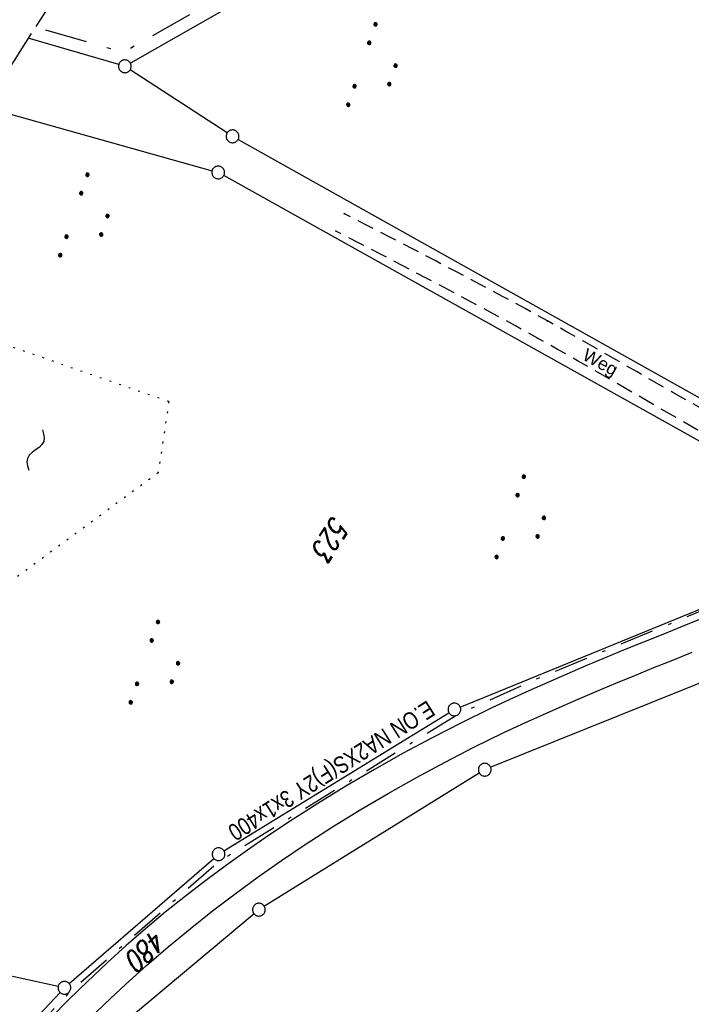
# Model space of a CAD drawing. Extents: x 512721 to 513460, y 476985 to 477919.
# Tile 19 of 23: x 513113 to 513193, y 477643 to 477759. Entities that reach past the tile are written whole.
import ezdxf
from ezdxf.enums import TextEntityAlignment as Align

# ---------------------------------------------------------------- set-up
doc = ezdxf.new("R2010")
doc.units = 0
doc.header["$LTSCALE"] = 10
doc.header["$MEASUREMENT"] = 0
for name, pattern in [('LT00', [0]), ('LT08', [0.42, 0.2, -0.1, 0.02, -0.1]), ('LT09', [0.54, 0.2, -0.1, 0.02, -0.1, 0.02, -0.1]), ('LT11', [0.3, 0.2, -0.1]), ('LT14', [0.6, 0.5, -0.1]), ('PUNKTX2_STR', [0.6, 0.1, -0.5])]:
    doc.linetypes.add(name, pattern=pattern)
doc.layers.get('0').update_dxf_attribs({"linetype": 'LT00'})
for name, color, linetype in [('--WASSER_NUTZUNG', 180, 'Continuous'), ('DFK_FLUR_NR', 250, 'LT00'), ('DFK_GZPKT', 250, 'LT00'), ('DFK_KATASTER', 250, 'LT00'), ('DFK_NUTZUNG', 250, 'LT00'), ('DFK_NUTZUNGSGRENZE', 70, 'PUNKTX2_STR'), ('FELDWEG_TEXT', 1, 'Continuous'), ('GEMARKUNGSGRENZE', 3, 'LT09'), ('STROM_TEXT', 80, 'Continuous'), ('STROM_UNTER', 80, 'LT08'), ('V87_AFBR_BAB', 250, 'LT00'), ('V87_FELDWEG', 250, 'LT11')]:
    doc.layers.add(name, color=color, linetype=linetype)
doc.layers.add('-BLATT_87-RAND', color=7, linetype='LT14', plot=False)
doc.styles.add('Beschrift', font='ARIAL.TTF')
doc.styles.get("Standard").update_dxf_attribs({"font": 'romans.shx'})
doc.styles.add('Versorgungsltg', font='ARIAL.TTF', dxfattribs={"width": 0.8, "height": 2})

# ---------------------------------------------------------------- blocks, each defined once
blk = doc.blocks.new('SYMB7251')
at = {"color": 0, "linetype": 'ByBlock'}
for points in [[(-0.25, 0), (-0.208333, 0.028889), (-0.166667, 0.051111), (-0.125, 0.06), (-0.083333, 0.051111), (-0.041667, 0.028889), (0, 0)], [(0, 0), (0.041667, -0.028889), (0.083333, -0.051111), (0.125, -0.06), (0.166667, -0.051111), (0.208333, -0.028889), (0.25, 0)]]:
    blk.add_lwpolyline(points, dxfattribs=at)
blk = doc.blocks.new('SYMB7010')
at = {"color": 0, "linetype": 'ByBlock'}
for points in [[(-0.031408, 0.499213), (-0.093728, 0.49134), (-0.15457, 0.475719), (-0.212975, 0.452595), (-0.268021, 0.422333), (-0.31884, 0.385411), (-0.36463, 0.342411), (-0.40467, 0.29401), (-0.438329, 0.240973), (-0.465074, 0.184136), (-0.484486, 0.124395), (-0.496256, 0.062692), (-0.5002, 0)], [(-0.5002, 0), (-0.496256, -0.062692), (-0.484486, -0.124395), (-0.465075, -0.184136), (-0.438329, -0.240973), (-0.404671, -0.29401), (-0.36463, -0.342411), (-0.31884, -0.385411), (-0.268021, -0.422333), (-0.212975, -0.452595), (-0.154571, -0.475719), (-0.093728, -0.49134), (-0.031408, -0.499213), (0.031408, -0.499213)], [(0.5002, 0), (0.496256, 0.062692), (0.484485, 0.124395), (0.465074, 0.184136), (0.438329, 0.240973), (0.40467, 0.29401), (0.36463, 0.342411), (0.31884, 0.385411), (0.268021, 0.422333), (0.212975, 0.452595), (0.15457, 0.475719), (0.093728, 0.49134), (0.031408, 0.499213), (-0.031408, 0.499213)], [(0.031408, -0.499213), (0.093728, -0.491341), (0.15457, -0.475719), (0.212975, -0.452595), (0.268021, -0.422333), (0.31884, -0.385411), (0.36463, -0.342411), (0.404671, -0.294011), (0.438329, -0.240974), (0.465075, -0.184136), (0.484486, -0.124395), (0.496256, -0.062692), (0.500201, 0)]]:
    blk.add_lwpolyline(points, dxfattribs=at)
blk = doc.blocks.new('SYMB0011')
at = {"color": 0, "linetype": 'ByBlock'}
for p, q in [((0.5, 0), (-0.5, 0)), ((0, 0.5), (0, -0.5))]:
    blk.add_line(p, q, dxfattribs=at)
blk = doc.blocks.new('SYMB7111')
at = {"color": 0, "linetype": 'ByBlock'}
for p, q in [((-0.13, 0.202919), (-0.13, 0.177081)), ((-0.125, 0.172895), (-0.125, 0.207105)), ((-0.12, 0.209164), (-0.12, 0.170836)), ((-0.115, 0.170204), (-0.115, 0.209796)), ((-0.11, 0.209164), (-0.11, 0.170836)), ((-0.105, 0.172895), (-0.105, 0.207105)), ((-0.1, 0.202919), (-0.1, 0.177081)), ((-0.095, 0.189874), (-0.095, 0.190146)), ((0.1, 0.202919), (0.1, 0.177081)), ((0.105, 0.172895), (0.105, 0.207105)), ((0.11, 0.209164), (0.11, 0.170836)), ((0.115, 0.170204), (0.115, 0.209796)), ((0.12, 0.209164), (0.12, 0.170836)), ((0.125, 0.172895), (0.125, 0.207105)), ((0.13, 0.202919), (0.13, 0.177081)), ((0.135, 0.189874), (0.135, 0.190146)), ((-0.515, -0.177081), (-0.515, -0.202919)), ((-0.51, -0.207105), (-0.51, -0.172895)), ((-0.505, -0.170836), (-0.505, -0.209164)), ((-0.5, -0.209796), (-0.5, -0.170204)), ((-0.495, -0.170836), (-0.495, -0.209164)), ((-0.49, -0.207105), (-0.49, -0.172895)), ((-0.485, -0.177081), (-0.485, -0.202919)), ((-0.48, -0.190126), (-0.48, -0.189854)), ((-0.285, -0.177081), (-0.285, -0.202919)), ((-0.28, -0.207105), (-0.28, -0.172895)), ((-0.275, -0.170836), (-0.275, -0.209164)), ((-0.27, -0.209796), (-0.27, -0.170204)), ((-0.265, -0.170836), (-0.265, -0.209164)), ((-0.26, -0.207105), (-0.26, -0.172895)), ((-0.255, -0.177081), (-0.255, -0.202919)), ((-0.25, -0.190126), (-0.25, -0.189854)), ((0.255, -0.177081), (0.255, -0.202919)), ((0.26, -0.207105), (0.26, -0.172895)), ((0.265, -0.170836), (0.265, -0.209164)), ((0.27, -0.209796), (0.27, -0.170204)), ((0.275, -0.170836), (0.275, -0.209164)), ((0.28, -0.207105), (0.28, -0.172895)), ((0.285, -0.177081), (0.285, -0.202919)), ((0.29, -0.190126), (0.29, -0.189854)), ((0.485, -0.177081), (0.485, -0.202919)), ((0.49, -0.207105), (0.49, -0.172895)), ((0.495, -0.170836), (0.495, -0.209164)), ((0.5, -0.209796), (0.5, -0.170204)), ((0.505, -0.170836), (0.505, -0.209164)), ((0.51, -0.207105), (0.51, -0.172895)), ((0.515, -0.177081), (0.515, -0.202919)), ((0.52, -0.190126), (0.52, -0.189854))]:
    blk.add_line(p, q, dxfattribs=at)
for points in [[(-0.095, 0.19), (-0.096981, 0.198678), (-0.10253, 0.205637), (-0.11055, 0.209499), (-0.11945, 0.209499), (-0.12747, 0.205637), (-0.133019, 0.198678), (-0.135, 0.19), (-0.133019, 0.181322), (-0.12747, 0.174363), (-0.11945, 0.170501), (-0.11055, 0.170501), (-0.10253, 0.174363), (-0.096981, 0.181322), (-0.095, 0.19)], [(0.135, 0.19), (0.133019, 0.198678), (0.12747, 0.205637), (0.11945, 0.209499), (0.11055, 0.209499), (0.10253, 0.205637), (0.096981, 0.198678), (0.095, 0.19), (0.096981, 0.181322), (0.10253, 0.174363), (0.11055, 0.170501), (0.11945, 0.170501), (0.12747, 0.174363), (0.133019, 0.181322), (0.135, 0.19)], [(-0.48, -0.19), (-0.481981, -0.181322), (-0.48753, -0.174363), (-0.49555, -0.170501), (-0.50445, -0.170501), (-0.51247, -0.174363), (-0.518019, -0.181322), (-0.52, -0.19), (-0.518019, -0.198678), (-0.51247, -0.205637), (-0.50445, -0.209499), (-0.49555, -0.209499), (-0.48753, -0.205637), (-0.481981, -0.198678), (-0.48, -0.19)], [(-0.25, -0.19), (-0.251981, -0.181322), (-0.25753, -0.174363), (-0.26555, -0.170501), (-0.27445, -0.170501), (-0.28247, -0.174363), (-0.288019, -0.181322), (-0.29, -0.19), (-0.288019, -0.198678), (-0.28247, -0.205637), (-0.27445, -0.209499), (-0.26555, -0.209499), (-0.25753, -0.205637), (-0.251981, -0.198678), (-0.25, -0.19)], [(0.29, -0.19), (0.288019, -0.181322), (0.28247, -0.174363), (0.27445, -0.170501), (0.26555, -0.170501), (0.25753, -0.174363), (0.251981, -0.181322), (0.25, -0.19), (0.251981, -0.198678), (0.25753, -0.205637), (0.26555, -0.209499), (0.27445, -0.209499), (0.28247, -0.205637), (0.288019, -0.198678), (0.29, -0.19)], [(0.52, -0.19), (0.518019, -0.181322), (0.51247, -0.174363), (0.50445, -0.170501), (0.49555, -0.170501), (0.48753, -0.174363), (0.481981, -0.181322), (0.48, -0.19), (0.481981, -0.198678), (0.48753, -0.205637), (0.49555, -0.209499), (0.50445, -0.209499), (0.51247, -0.205637), (0.518019, -0.198678), (0.52, -0.19)]]:
    blk.add_lwpolyline(points, dxfattribs=at)

msp = doc.modelspace()

# ---------------------------------------------------------------- linework, layer by layer
at = {"layer": '-BLATT_87-RAND'}
msp.add_lwpolyline([(513217.94, 477919.22), (512721.33, 477138.83), (512963.46, 476984.75), (513460.07, 477765.13), (513217.94, 477919.22)], dxfattribs=at)
at = {"layer": 'DFK_KATASTER'}
for p, q in [((513147.15, 477765.51), (513126.54, 477753.76)), ((513125.17, 477753.6), (513114.51, 477756.7)), ((513137.95, 477745.55), (513126.52, 477752.98)), ((513108.62, 477748.8), (513136.17, 477741.09)), ((513139.23, 477744.77), (513206.03, 477707.36)), ((513213.43, 477698.16), (513137.54, 477740.52)), ((513165.41, 477677.91), (513213.39, 477697.51)), ((513216.54, 477689.94), (513169, 477670.81)), ((513137.57, 477660.96), (513164.08, 477677.24)), ((513167.66, 477670.13), (513142.33, 477654.44)), ((513119.34, 477645.33), (513136.36, 477660.08)), ((513141.12, 477653.56), (513124.55, 477639.68)), ((513118.04, 477645), (513103.5, 477648.2)), ((513057.46, 477579.96), (513118.25, 477644.29))]:
    msp.add_line(p, q, dxfattribs=at)
at = {"layer": 'DFK_NUTZUNGSGRENZE', "ltscale": 0.2}
for p, q in [((513109.34, 477721.47), (513131.08, 477713.92)), ((513131.08, 477713.92), (513129.82, 477705.52)), ((513129.82, 477705.52), (513112.93, 477693.05))]:
    msp.add_line(p, q, dxfattribs=at)
at = {"layer": 'GEMARKUNGSGRENZE', "ltscale": 2.5, "flags": 128}
msp.add_lwpolyline([(513128.83, 477779.18), (513146.49, 477774.15), (513146.32, 477766.76), (513125.7, 477755.01), (513115.35, 477758.01)], dxfattribs=at)
at = {"layer": 'STROM_UNTER', "ltscale": 2, "flags": 128}
msp.add_lwpolyline([(513339.88, 477841.59), (513328.38, 477821.5), (513315.09, 477797.79), (513308.69, 477787.04), (513298.11, 477770.32), (513283.7, 477747.45), (513257.78, 477714.33), (513220.76, 477701.43), (513215.1, 477698.01), (513173.85, 477680.98), (513165.3, 477677.11), (513148.18, 477666.58), (513136.96, 477659.68), (513119.18, 477644.14), (513092.44, 477615.52), (513063, 477583.73), (513038.25, 477557.5), (513020.6, 477542.08), (512992.79, 477523.45), (512956.11, 477507.77)], dxfattribs=at)
at = {"layer": 'V87_AFBR_BAB'}
for points in [[(513193.82, 477688.3), (513191.55, 477687.38), (513189.28, 477686.47), (513187.01, 477685.55), (513184.74, 477684.63), (513182.48, 477683.7), (513180.22, 477682.75), (513177.96, 477681.79), (513175.72, 477680.82), (513173.48, 477679.82), (513171.25, 477678.81), (513169.04, 477677.77), (513165.55, 477676.06), (513162.1, 477674.29), (513158.68, 477672.46), (513155.29, 477670.55), (513151.94, 477668.59), (513148.63, 477666.55), (513145.36, 477664.45), (513142.83, 477662.77), (513140.33, 477661.05), (513137.86, 477659.28), (513135.42, 477657.48), (513133.02, 477655.63), (513130.65, 477653.73), (513128.32, 477651.79), (513126.04, 477649.81), (513123.79, 477647.78), (513122.18, 477646.26), (513120.59, 477644.73), (513119.02, 477643.17), (513117.46, 477641.59)], [(513122.52, 477641.97), (513124.23, 477643.61), (513125.96, 477645.23), (513128.45, 477647.48), (513130.99, 477649.67), (513133.58, 477651.8), (513136.21, 477653.89), (513138.88, 477655.92), (513141.6, 477657.9), (513144.35, 477659.83), (513147.13, 477661.7), (513150.35, 477663.78), (513153.61, 477665.79), (513156.91, 477667.74), (513160.25, 477669.62), (513163.62, 477671.43), (513167.03, 477673.18), (513170.47, 477674.86), (513172.66, 477675.89), (513174.86, 477676.89), (513177.07, 477677.87), (513179.29, 477678.84), (513181.52, 477679.78), (513183.75, 477680.72), (513185.99, 477681.64), (513188.23, 477682.55), (513190.48, 477683.45), (513192.73, 477684.36)]]:
    msp.add_lwpolyline(points, dxfattribs=at)
at = {"layer": 'V87_FELDWEG', "flags": 128}
for points in [[(513215.8, 477701.39), (513213.42, 477702.62), (513211.03, 477703.85), (513208.65, 477705.09), (513206.28, 477706.33), (513203.9, 477707.58), (513201.53, 477708.84), (513199.17, 477710.12), (513196.82, 477711.4), (513194.7, 477712.58), (513192.58, 477713.77), (513190.47, 477714.97), (513188.36, 477716.18), (513186.25, 477717.39), (513184.14, 477718.6), (513182.03, 477719.8), (513179.92, 477721), (513177.81, 477722.2), (513175.69, 477723.39), (513173.06, 477724.84), (513170.41, 477726.27), (513167.76, 477727.69), (513165.11, 477729.1), (513162.44, 477730.5), (513159.78, 477731.89), (513157.1, 477733.27), (513154.43, 477734.65), (513151.76, 477736.03)], [(513214.35, 477698.74), (513211.66, 477700.23), (513208.98, 477701.72), (513206.3, 477703.22), (513203.62, 477704.72), (513200.94, 477706.22), (513198.27, 477707.74), (513195.6, 477709.26), (513193.26, 477710.61), (513190.92, 477711.96), (513188.59, 477713.31), (513186.25, 477714.67), (513183.92, 477716.02), (513181.58, 477717.37), (513179.23, 477718.71), (513176.89, 477720.04), (513174.53, 477721.37), (513171.92, 477722.81), (513169.29, 477724.24), (513166.66, 477725.65), (513164.02, 477727.06), (513161.38, 477728.45), (513158.73, 477729.84), (513156.08, 477731.22), (513153.42, 477732.59), (513150.77, 477733.97)]]:
    msp.add_lwpolyline(points, dxfattribs=at)

# ---------------------------------------------------------------- block references
at = {"layer": '--WASSER_NUTZUNG', "xscale": 10, "yscale": 10, "zscale": 10, "rotation": 251.28826}
msp.add_blockref('SYMB7251', (513115.37, 477708.2), dxfattribs=at)
at = {"layer": 'DFK_GZPKT', "xscale": 1.499999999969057, "yscale": 1.5, "zscale": 1.5, "rotation": 251.2881100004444}
for p in [(513125.89, 477753.39), (513138.58, 477745.14), (513136.89, 477740.89), (513164.72, 477677.63), (513168.3, 477670.53), (513136.93, 477660.57), (513141.69, 477654.04), (513118.77, 477644.84)]:
    msp.add_blockref('SYMB7010', p, dxfattribs=at)
at = {"layer": 'DFK_NUTZUNG', "xscale": 10, "yscale": 10, "zscale": 10, "rotation": 251.28826}
for p in [(513155.62, 477752.99), (513121.68, 477735.27), (513173.1, 477699.71), (513129.99, 477682.59)]:
    msp.add_blockref('SYMB7111', p, dxfattribs=at)
at = {"layer": 'V87_FELDWEG', "xscale": 0.09999999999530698, "yscale": 0.09999999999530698, "zscale": 0.1, "rotation": 237.5288994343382}
for p in [(513151.76, 477736.03), (513150.77, 477733.97), (513175.69, 477723.39), (513174.53, 477721.37)]:
    msp.add_blockref('SYMB0011', p, dxfattribs=at)

# ---------------------------------------------------------------- texts
at = {"layer": 'DFK_FLUR_NR', "oblique": 13.754, "width": 0.75}
for s, rotation, p in [('523', 237.5289, (513150.43, 477700.57)), ('480', 223.4004, (513129.35, 477651.9))]:
    msp.add_text(s, height=2.5, rotation=rotation, dxfattribs=at).set_placement(p)
at = {"layer": 'FELDWEG_TEXT', "style": 'Beschrift'}
msp.add_text('Weg', height=1.5, rotation=331.4716, dxfattribs=at).set_placement((513179.68, 477718.91))
at = {"layer": 'STROM_TEXT', "style": 'Versorgungsltg', "width": 0.8}
msp.add_text('E.ON NA2XS(F)2Y 3x1x400', height=2, rotation=212.3912, dxfattribs=at).set_placement((513149.7, 477671.25), align=Align.CENTER)

doc.saveas('drawing.dxf')
